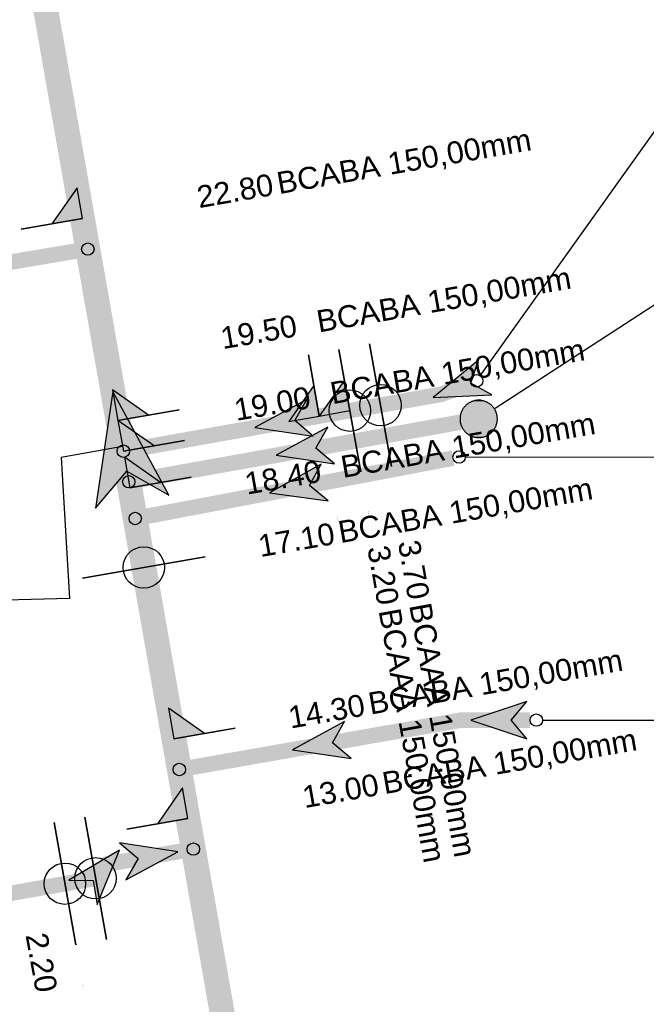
# Model space of a CAD drawing. Extents: x 356718 to 357658, y 5762241 to 5762615.
# Tile 24 of 157: x 356930 to 356940, y 5762398 to 5762414. Entities that reach past the tile are written whole.
import ezdxf
from ezdxf.enums import TextEntityAlignment as Align

# ---------------------------------------------------------------- set-up
doc = ezdxf.new("R2010")
doc.units = 0
doc.header["$MEASUREMENT"] = 0
doc.linetypes.add('AUSGEZOGEN', pattern=[0])
doc.linetypes.add('STRICHPUNKT', pattern=[5, 2, -1, 1, -1])
doc.layers.get('0').update_dxf_attribs({"linetype": 'AUSGEZOGEN'})
for name, color, linetype, true_color in [('111_00131_Symbol', 7, 'AUSGEZOGEN', 0x000000), ('114_00133_Schachtnummer', 7, 'AUSGEZOGEN', 0x000000), ('121_10376_Haltungen_Mischwasser', 6, 'STRICHPUNKT', 0xff00ff), ('121_10399_Haltungen_Mischwasser', 6, 'STRICHPUNKT', 0xff00ff), ('123_00048_Fliessrichtungspfeil', 7, 'AUSGEZOGEN', 0x000000), ('123_00137_Fliessrichtungspfeil', 7, 'AUSGEZOGEN', 0x000000), ('124_10395_Standard1', 7, 'AUSGEZOGEN', 0x000000), ('141_10677_Stutzen__alle__aus_DW', 7, 'AUSGEZOGEN', 0x000000), ('141_10868_Stutzen__141_', 7, 'AUSGEZOGEN', 0x000000), ('611_00541_Pkte', 3, 'AUSGEZOGEN', 0x00ff00)]:
    doc.layers.add(name, color=color, linetype=linetype, true_color=true_color)
doc.styles.get("Standard").update_dxf_attribs({"font": 'arial.ttf', "height": 1})

# ---------------------------------------------------------------- blocks, each defined once
blk = doc.blocks.new('F00')
at = {"color": 0}
blk.add_circle((0, 0), 0.1, dxfattribs=at)
blk = doc.blocks.new('RR')
at = {"color": 0, "linetype": 'AUSGEZOGEN'}
blk.add_lwpolyline([(0.3, 0), (0.3, 0.013), (0.299, 0.025), (0.298, 0.038), (0.296, 0.05), (0.293, 0.063), (0.29, 0.075), (0.287, 0.087), (0.283, 0.099), (0.279, 0.111), (0.274, 0.123), (0.268, 0.134), (0.262, 0.145), (0.256, 0.156), (0.249, 0.167), (0.242, 0.177), (0.234, 0.187), (0.226, 0.197), (0.218, 0.206), (0.209, 0.215), (0.199, 0.224), (0.19, 0.232), (0.18, 0.24), (0.17, 0.247), (0.159, 0.254), (0.148, 0.261), (0.137, 0.267), (0.126, 0.272), (0.114, 0.277), (0.102, 0.282), (0.09, 0.286), (0.078, 0.29), (0.066, 0.293), (0.053, 0.295), (0.041, 0.297), (0.028, 0.299), (0.016, 0.3), (0.003, 0.3), (-0.009, 0.3), (-0.022, 0.299), (-0.035, 0.298), (-0.047, 0.296), (-0.06, 0.294), (-0.072, 0.291), (-0.084, 0.288), (-0.096, 0.284), (-0.108, 0.28), (-0.12, 0.275), (-0.131, 0.27), (-0.143, 0.264), (-0.154, 0.258), (-0.164, 0.251), (-0.175, 0.244), (-0.185, 0.236), (-0.195, 0.228), (-0.204, 0.22), (-0.213, 0.211), (-0.222, 0.202), (-0.23, 0.192), (-0.238, 0.182), (-0.246, 0.172), (-0.253, 0.162), (-0.259, 0.151), (-0.265, 0.14), (-0.271, 0.129), (-0.276, 0.117), (-0.281, 0.105), (-0.285, 0.093), (-0.289, 0.081), (-0.292, 0.069), (-0.295, 0.057), (-0.297, 0.044), (-0.298, 0.032), (-0.299, 0.019), (-0.3, 0.006), (-0.3, -0.006), (-0.299, -0.019), (-0.298, -0.032), (-0.297, -0.044), (-0.295, -0.057), (-0.292, -0.069), (-0.289, -0.081), (-0.285, -0.093), (-0.281, -0.105), (-0.276, -0.117), (-0.271, -0.129), (-0.265, -0.14), (-0.259, -0.151), (-0.253, -0.162), (-0.246, -0.172), (-0.238, -0.182), (-0.23, -0.192), (-0.222, -0.202), (-0.213, -0.211), (-0.204, -0.22), (-0.195, -0.228), (-0.185, -0.236), (-0.175, -0.244), (-0.164, -0.251), (-0.154, -0.258), (-0.143, -0.264), (-0.131, -0.27), (-0.12, -0.275), (-0.108, -0.28), (-0.096, -0.284), (-0.084, -0.288), (-0.072, -0.291), (-0.06, -0.294), (-0.047, -0.296), (-0.035, -0.298), (-0.022, -0.299), (-0.009, -0.3), (0.003, -0.3), (0.016, -0.3), (0.028, -0.299), (0.041, -0.297), (0.053, -0.295), (0.066, -0.293), (0.078, -0.29), (0.09, -0.286), (0.102, -0.282), (0.114, -0.277), (0.126, -0.272), (0.137, -0.267), (0.148, -0.261), (0.159, -0.254), (0.17, -0.247), (0.18, -0.24), (0.19, -0.232), (0.199, -0.224), (0.209, -0.215), (0.218, -0.206), (0.226, -0.197), (0.234, -0.187), (0.242, -0.177), (0.249, -0.167), (0.256, -0.156), (0.262, -0.145), (0.268, -0.134), (0.274, -0.123), (0.279, -0.111), (0.283, -0.099), (0.287, -0.087), (0.29, -0.075), (0.293, -0.063), (0.296, -0.05), (0.298, -0.038), (0.299, -0.025), (0.3, -0.013), (0.3, 0), (0.3, 0)], close=True, dxfattribs=at)
blk.add_lwpolyline([(0.3, 0), (0.3, 0.013), (0.299, 0.025), (0.298, 0.038), (0.296, 0.05), (0.293, 0.063), (0.29, 0.075), (0.287, 0.087), (0.283, 0.099), (0.279, 0.111), (0.274, 0.123), (0.268, 0.134), (0.262, 0.145), (0.256, 0.156), (0.249, 0.167), (0.242, 0.177), (0.234, 0.187), (0.226, 0.197), (0.218, 0.206), (0.209, 0.215), (0.199, 0.224), (0.19, 0.232), (0.18, 0.24), (0.17, 0.247), (0.159, 0.254), (0.148, 0.261), (0.137, 0.267), (0.126, 0.272), (0.114, 0.277), (0.102, 0.282), (0.09, 0.286), (0.078, 0.29), (0.066, 0.293), (0.053, 0.295), (0.041, 0.297), (0.028, 0.299), (0.016, 0.3), (0.003, 0.3), (-0.009, 0.3), (-0.022, 0.299), (-0.035, 0.298), (-0.047, 0.296), (-0.06, 0.294), (-0.072, 0.291), (-0.084, 0.288), (-0.096, 0.284), (-0.108, 0.28), (-0.12, 0.275), (-0.131, 0.27), (-0.143, 0.264), (-0.154, 0.258), (-0.164, 0.251), (-0.175, 0.244), (-0.185, 0.236), (-0.195, 0.228), (-0.204, 0.22), (-0.213, 0.211), (-0.222, 0.202), (-0.23, 0.192), (-0.238, 0.182), (-0.246, 0.172), (-0.253, 0.162), (-0.259, 0.151), (-0.265, 0.14), (-0.271, 0.129), (-0.276, 0.117), (-0.281, 0.105), (-0.285, 0.093), (-0.289, 0.081), (-0.292, 0.069), (-0.295, 0.057), (-0.297, 0.044), (-0.298, 0.032), (-0.299, 0.019), (-0.3, 0.006), (-0.3, -0.006), (-0.299, -0.019), (-0.298, -0.032), (-0.297, -0.044), (-0.295, -0.057), (-0.292, -0.069), (-0.289, -0.081), (-0.285, -0.093), (-0.281, -0.105), (-0.276, -0.117), (-0.271, -0.129), (-0.265, -0.14), (-0.259, -0.151), (-0.253, -0.162), (-0.246, -0.172), (-0.238, -0.182), (-0.23, -0.192), (-0.222, -0.202), (-0.213, -0.211), (-0.204, -0.22), (-0.195, -0.228), (-0.185, -0.236), (-0.175, -0.244), (-0.164, -0.251), (-0.154, -0.258), (-0.143, -0.264), (-0.131, -0.27), (-0.12, -0.275), (-0.108, -0.28), (-0.096, -0.284), (-0.084, -0.288), (-0.072, -0.291), (-0.06, -0.294), (-0.047, -0.296), (-0.035, -0.298), (-0.022, -0.299), (-0.009, -0.3), (0.003, -0.3), (0.016, -0.3), (0.028, -0.299), (0.041, -0.297), (0.053, -0.295), (0.066, -0.293), (0.078, -0.29), (0.09, -0.286), (0.102, -0.282), (0.114, -0.277), (0.126, -0.272), (0.137, -0.267), (0.148, -0.261), (0.159, -0.254), (0.17, -0.247), (0.18, -0.24), (0.19, -0.232), (0.199, -0.224), (0.209, -0.215), (0.218, -0.206), (0.226, -0.197), (0.234, -0.187), (0.242, -0.177), (0.249, -0.167), (0.256, -0.156), (0.262, -0.145), (0.268, -0.134), (0.274, -0.123), (0.279, -0.111), (0.283, -0.099), (0.287, -0.087), (0.29, -0.075), (0.293, -0.063), (0.296, -0.05), (0.298, -0.038), (0.299, -0.025), (0.3, -0.013), (0.3, 0), (0.3, 0)], close=True, dxfattribs=at)
at = {"color": 0}
for points in [[(-0.256, 0.156), (0.256, 0.156), (-0.253, 0.162)], [(-0.256, 0.156), (0.256, 0.156), (-0.253, 0.162)], [(-0.253, 0.162), (0.253, 0.162), (-0.249, 0.167)], [(-0.253, 0.162), (0.253, 0.162), (-0.249, 0.167)], [(0.256, 0.156), (-0.253, 0.162), (0.253, 0.162)], [(0.256, 0.156), (-0.253, 0.162), (0.253, 0.162)], [(-0.249, 0.167), (0.249, 0.167), (-0.246, 0.172)], [(-0.249, 0.167), (0.249, 0.167), (-0.246, 0.172)], [(0.253, 0.162), (-0.249, 0.167), (0.249, 0.167)], [(0.253, 0.162), (-0.249, 0.167), (0.249, 0.167)], [(-0.246, 0.172), (0.246, 0.172), (-0.242, 0.177)], [(-0.246, 0.172), (0.246, 0.172), (-0.242, 0.177)], [(0.249, 0.167), (-0.246, 0.172), (0.246, 0.172)], [(0.249, 0.167), (-0.246, 0.172), (0.246, 0.172)], [(-0.242, 0.177), (0.242, 0.177), (-0.238, 0.182)], [(-0.242, 0.177), (0.242, 0.177), (-0.238, 0.182)], [(0.246, 0.172), (-0.242, 0.177), (0.242, 0.177)], [(0.246, 0.172), (-0.242, 0.177), (0.242, 0.177)], [(-0.238, 0.182), (0.238, 0.182), (-0.234, 0.187)], [(-0.238, 0.182), (0.238, 0.182), (-0.234, 0.187)], [(0.242, 0.177), (-0.238, 0.182), (0.238, 0.182)], [(0.242, 0.177), (-0.238, 0.182), (0.238, 0.182)], [(-0.234, 0.187), (0.234, 0.187), (-0.23, 0.192)], [(-0.234, 0.187), (0.234, 0.187), (-0.23, 0.192)], [(0.238, 0.182), (-0.234, 0.187), (0.234, 0.187)], [(0.238, 0.182), (-0.234, 0.187), (0.234, 0.187)], [(-0.23, 0.192), (0.23, 0.192), (-0.226, 0.197)], [(-0.23, 0.192), (0.23, 0.192), (-0.226, 0.197)], [(0.234, 0.187), (-0.23, 0.192), (0.23, 0.192)], [(0.234, 0.187), (-0.23, 0.192), (0.23, 0.192)], [(-0.226, 0.197), (0.226, 0.197), (-0.222, 0.202)], [(-0.226, 0.197), (0.226, 0.197), (-0.222, 0.202)], [(0.23, 0.192), (-0.226, 0.197), (0.226, 0.197)], [(0.23, 0.192), (-0.226, 0.197), (0.226, 0.197)], [(-0.222, 0.202), (0.222, 0.202), (-0.218, 0.206)], [(-0.222, 0.202), (0.222, 0.202), (-0.218, 0.206)], [(0.226, 0.197), (-0.222, 0.202), (0.222, 0.202)], [(0.226, 0.197), (-0.222, 0.202), (0.222, 0.202)], [(-0.218, 0.206), (0.218, 0.206), (-0.213, 0.211)], [(-0.218, 0.206), (0.218, 0.206), (-0.213, 0.211)], [(0.222, 0.202), (-0.218, 0.206), (0.218, 0.206)], [(0.222, 0.202), (-0.218, 0.206), (0.218, 0.206)], [(-0.213, 0.211), (0.213, 0.211), (-0.209, 0.215)], [(-0.213, 0.211), (0.213, 0.211), (-0.209, 0.215)], [(0.218, 0.206), (-0.213, 0.211), (0.213, 0.211)], [(0.218, 0.206), (-0.213, 0.211), (0.213, 0.211)], [(-0.209, 0.215), (0.209, 0.215), (-0.204, 0.22)], [(-0.209, 0.215), (0.209, 0.215), (-0.204, 0.22)], [(0.213, 0.211), (-0.209, 0.215), (0.209, 0.215)], [(0.213, 0.211), (-0.209, 0.215), (0.209, 0.215)], [(-0.204, 0.22), (0.204, 0.22), (-0.199, 0.224)], [(-0.204, 0.22), (0.204, 0.22), (-0.199, 0.224)], [(0.209, 0.215), (-0.204, 0.22), (0.204, 0.22)], [(0.209, 0.215), (-0.204, 0.22), (0.204, 0.22)], [(-0.199, 0.224), (0.199, 0.224), (-0.195, 0.228)], [(-0.199, 0.224), (0.199, 0.224), (-0.195, 0.228)], [(0.204, 0.22), (-0.199, 0.224), (0.199, 0.224)], [(0.204, 0.22), (-0.199, 0.224), (0.199, 0.224)], [(-0.195, 0.228), (0.195, 0.228), (-0.19, 0.232)], [(-0.195, 0.228), (0.195, 0.228), (-0.19, 0.232)], [(0.199, 0.224), (-0.195, 0.228), (0.195, 0.228)], [(0.199, 0.224), (-0.195, 0.228), (0.195, 0.228)], [(-0.19, 0.232), (0.19, 0.232), (-0.185, 0.236)], [(-0.19, 0.232), (0.19, 0.232), (-0.185, 0.236)], [(0.195, 0.228), (-0.19, 0.232), (0.19, 0.232)], [(0.195, 0.228), (-0.19, 0.232), (0.19, 0.232)], [(-0.185, 0.236), (0.185, 0.236), (-0.18, 0.24)], [(-0.185, 0.236), (0.185, 0.236), (-0.18, 0.24)], [(0.19, 0.232), (-0.185, 0.236), (0.185, 0.236)], [(0.19, 0.232), (-0.185, 0.236), (0.185, 0.236)], [(-0.18, 0.24), (0.18, 0.24), (-0.175, 0.244)], [(-0.18, 0.24), (0.18, 0.24), (-0.175, 0.244)], [(0.185, 0.236), (-0.18, 0.24), (0.18, 0.24)], [(0.185, 0.236), (-0.18, 0.24), (0.18, 0.24)], [(-0.175, 0.244), (0.175, 0.244), (-0.169, 0.247)], [(-0.175, 0.244), (0.175, 0.244), (-0.169, 0.247)], [(0.18, 0.24), (-0.175, 0.244), (0.175, 0.244)], [(0.18, 0.24), (-0.175, 0.244), (0.175, 0.244)], [(-0.169, 0.247), (0.17, 0.247), (-0.164, 0.251)], [(-0.169, 0.247), (0.17, 0.247), (-0.164, 0.251)], [(0.175, 0.244), (-0.169, 0.247), (0.17, 0.247)], [(0.175, 0.244), (-0.169, 0.247), (0.17, 0.247)], [(-0.164, 0.251), (0.164, 0.251), (-0.159, 0.254)], [(-0.164, 0.251), (0.164, 0.251), (-0.159, 0.254)], [(0.17, 0.247), (-0.164, 0.251), (0.164, 0.251)], [(0.17, 0.247), (-0.164, 0.251), (0.164, 0.251)], [(-0.159, 0.254), (0.159, 0.254), (-0.154, 0.258)], [(-0.159, 0.254), (0.159, 0.254), (-0.154, 0.258)], [(0.164, 0.251), (-0.159, 0.254), (0.159, 0.254)], [(0.164, 0.251), (-0.159, 0.254), (0.159, 0.254)], [(-0.154, 0.258), (0.154, 0.258), (-0.148, 0.261)], [(-0.154, 0.258), (0.154, 0.258), (-0.148, 0.261)], [(0.159, 0.254), (-0.154, 0.258), (0.154, 0.258)], [(0.159, 0.254), (-0.154, 0.258), (0.154, 0.258)], [(-0.148, 0.261), (0.148, 0.261), (-0.143, 0.264)], [(-0.148, 0.261), (0.148, 0.261), (-0.143, 0.264)], [(0.154, 0.258), (-0.148, 0.261), (0.148, 0.261)], [(0.154, 0.258), (-0.148, 0.261), (0.148, 0.261)], [(-0.143, 0.264), (0.142, 0.264), (-0.137, 0.267)], [(-0.143, 0.264), (0.142, 0.264), (-0.137, 0.267)], [(0.148, 0.261), (-0.143, 0.264), (0.142, 0.264)], [(0.148, 0.261), (-0.143, 0.264), (0.142, 0.264)], [(-0.137, 0.267), (0.137, 0.267), (-0.131, 0.27)], [(-0.137, 0.267), (0.137, 0.267), (-0.131, 0.27)], [(0.142, 0.264), (-0.137, 0.267), (0.137, 0.267)], [(0.142, 0.264), (-0.137, 0.267), (0.137, 0.267)], [(-0.131, 0.27), (0.131, 0.27), (-0.126, 0.272)], [(-0.131, 0.27), (0.131, 0.27), (-0.126, 0.272)], [(0.137, 0.267), (-0.131, 0.27), (0.131, 0.27)], [(0.137, 0.267), (-0.131, 0.27), (0.131, 0.27)], [(-0.126, 0.272), (0.126, 0.272), (-0.12, 0.275)], [(-0.126, 0.272), (0.126, 0.272), (-0.12, 0.275)], [(0.131, 0.27), (-0.126, 0.272), (0.126, 0.272)], [(0.131, 0.27), (-0.126, 0.272), (0.126, 0.272)], [(-0.12, 0.275), (0.12, 0.275), (-0.114, 0.277)], [(-0.12, 0.275), (0.12, 0.275), (-0.114, 0.277)], [(0.126, 0.272), (-0.12, 0.275), (0.12, 0.275)], [(0.126, 0.272), (-0.12, 0.275), (0.12, 0.275)], [(-0.114, 0.277), (0.114, 0.277), (-0.108, 0.28)], [(-0.114, 0.277), (0.114, 0.277), (-0.108, 0.28)], [(0.12, 0.275), (-0.114, 0.277), (0.114, 0.277)], [(0.12, 0.275), (-0.114, 0.277), (0.114, 0.277)], [(-0.108, 0.28), (0.108, 0.28), (-0.102, 0.282)], [(-0.108, 0.28), (0.108, 0.28), (-0.102, 0.282)], [(0.114, 0.277), (-0.108, 0.28), (0.108, 0.28)], [(0.114, 0.277), (-0.108, 0.28), (0.108, 0.28)], [(-0.102, 0.282), (0.102, 0.282), (-0.096, 0.284)], [(-0.102, 0.282), (0.102, 0.282), (-0.096, 0.284)], [(0.108, 0.28), (-0.102, 0.282), (0.102, 0.282)], [(0.108, 0.28), (-0.102, 0.282), (0.102, 0.282)], [(-0.096, 0.284), (0.096, 0.284), (-0.09, 0.286)], [(-0.096, 0.284), (0.096, 0.284), (-0.09, 0.286)], [(0.102, 0.282), (-0.096, 0.284), (0.096, 0.284)], [(0.102, 0.282), (-0.096, 0.284), (0.096, 0.284)], [(-0.09, 0.286), (0.09, 0.286), (-0.084, 0.288)], [(-0.09, 0.286), (0.09, 0.286), (-0.084, 0.288)], [(0.096, 0.284), (-0.09, 0.286), (0.09, 0.286)], [(0.096, 0.284), (-0.09, 0.286), (0.09, 0.286)], [(-0.084, 0.288), (0.084, 0.288), (-0.078, 0.29)], [(-0.084, 0.288), (0.084, 0.288), (-0.078, 0.29)], [(0.09, 0.286), (-0.084, 0.288), (0.084, 0.288)], [(0.09, 0.286), (-0.084, 0.288), (0.084, 0.288)], [(-0.078, 0.29), (0.078, 0.29), (-0.072, 0.291)], [(-0.078, 0.29), (0.078, 0.29), (-0.072, 0.291)], [(0.084, 0.288), (-0.078, 0.29), (0.078, 0.29)], [(0.084, 0.288), (-0.078, 0.29), (0.078, 0.29)], [(-0.072, 0.291), (0.072, 0.291), (-0.066, 0.293)], [(-0.072, 0.291), (0.072, 0.291), (-0.066, 0.293)], [(0.078, 0.29), (-0.072, 0.291), (0.072, 0.291)], [(0.078, 0.29), (-0.072, 0.291), (0.072, 0.291)], [(-0.066, 0.293), (0.066, 0.293), (-0.06, 0.294)], [(-0.066, 0.293), (0.066, 0.293), (-0.06, 0.294)], [(0.072, 0.291), (-0.066, 0.293), (0.066, 0.293)], [(0.072, 0.291), (-0.066, 0.293), (0.066, 0.293)], [(-0.06, 0.294), (0.059, 0.294), (-0.053, 0.295)], [(-0.06, 0.294), (0.059, 0.294), (-0.053, 0.295)], [(0.066, 0.293), (-0.06, 0.294), (0.059, 0.294)], [(0.066, 0.293), (-0.06, 0.294), (0.059, 0.294)], [(-0.053, 0.295), (0.053, 0.295), (-0.047, 0.296)], [(-0.053, 0.295), (0.053, 0.295), (-0.047, 0.296)], [(0.059, 0.294), (-0.053, 0.295), (0.053, 0.295)], [(0.059, 0.294), (-0.053, 0.295), (0.053, 0.295)], [(-0.047, 0.296), (0.047, 0.296), (-0.04, 0.297)], [(-0.047, 0.296), (0.047, 0.296), (-0.04, 0.297)], [(0.053, 0.295), (-0.047, 0.296), (0.047, 0.296)], [(0.053, 0.295), (-0.047, 0.296), (0.047, 0.296)], [(-0.04, 0.297), (0.041, 0.297), (-0.035, 0.298)], [(-0.04, 0.297), (0.041, 0.297), (-0.035, 0.298)], [(0.047, 0.296), (-0.04, 0.297), (0.041, 0.297)], [(0.047, 0.296), (-0.04, 0.297), (0.041, 0.297)], [(-0.035, 0.298), (0.034, 0.298), (-0.028, 0.299)], [(-0.035, 0.298), (0.034, 0.298), (-0.028, 0.299)], [(0.041, 0.297), (-0.035, 0.298), (0.034, 0.298)], [(0.041, 0.297), (-0.035, 0.298), (0.034, 0.298)], [(0.034, 0.298), (-0.028, 0.299), (0.028, 0.299)], [(-0.028, 0.299), (0.028, 0.299), (-0.022, 0.299)], [(0.034, 0.298), (-0.028, 0.299), (0.028, 0.299)], [(-0.028, 0.299), (0.028, 0.299), (-0.022, 0.299)], [(-0.022, 0.299), (0.021, 0.299), (-0.015, 0.3)], [(-0.022, 0.299), (0.021, 0.299), (-0.015, 0.3)], [(0.028, 0.299), (-0.022, 0.299), (0.021, 0.299)], [(0.028, 0.299), (-0.022, 0.299), (0.021, 0.299)], [(0.021, 0.299), (-0.015, 0.3), (0.016, 0.3)], [(-0.015, 0.3), (0.016, 0.3), (-0.009, 0.3)], [(0.021, 0.299), (-0.015, 0.3), (0.016, 0.3)], [(-0.015, 0.3), (0.016, 0.3), (-0.009, 0.3)], [(0.016, 0.3), (-0.009, 0.3), (0.007, 0.3)], [(-0.009, 0.3), (0.007, 0.3), (0.003, 0.3)], [(0.016, 0.3), (-0.009, 0.3), (0.007, 0.3)], [(-0.009, 0.3), (0.007, 0.3), (0.003, 0.3)], [(-0.3, 0.013), (0.3, 0.013), (-0.299, 0.019)], [(-0.3, 0.013), (0.3, 0.013), (-0.299, 0.019)], [(-0.3, 0.006), (0.3, 0.006), (-0.3, 0.013)], [(0.3, 0.006), (-0.3, 0.013), (0.3, 0.013)], [(-0.3, 0.006), (0.3, 0.006), (-0.3, 0.013)], [(0.3, 0.006), (-0.3, 0.013), (0.3, 0.013)], [(-0.3, 0), (0.3, 0), (-0.3, 0.006)], [(0.3, 0), (-0.3, 0.006), (0.3, 0.006)], [(-0.3, 0), (0.3, 0), (-0.3, 0.006)], [(0.3, 0), (-0.3, 0.006), (0.3, 0.006)], [(0.3, -0.006), (-0.3, -0.006), (0.3, 0)], [(-0.3, -0.006), (0.3, 0), (-0.3, 0)], [(0.3, -0.006), (-0.3, -0.006), (0.3, 0)], [(-0.3, -0.006), (0.3, 0), (-0.3, 0)], [(-0.299, 0.025), (0.299, 0.025), (-0.298, 0.032)], [(-0.299, 0.025), (0.299, 0.025), (-0.298, 0.032)], [(-0.299, 0.019), (0.299, 0.019), (-0.299, 0.025)], [(0.299, 0.019), (-0.299, 0.025), (0.299, 0.025)], [(-0.299, 0.019), (0.299, 0.019), (-0.299, 0.025)], [(0.299, 0.019), (-0.299, 0.025), (0.299, 0.025)], [(0.3, 0.013), (-0.299, 0.019), (0.299, 0.019)], [(0.3, 0.013), (-0.299, 0.019), (0.299, 0.019)], [(-0.298, 0.038), (0.298, 0.038), (-0.297, 0.044)], [(-0.298, 0.038), (0.298, 0.038), (-0.297, 0.044)], [(-0.298, 0.032), (0.298, 0.032), (-0.298, 0.038)], [(0.298, 0.032), (-0.298, 0.038), (0.298, 0.038)], [(-0.298, 0.032), (0.298, 0.032), (-0.298, 0.038)], [(0.298, 0.032), (-0.298, 0.038), (0.298, 0.038)], [(0.299, 0.025), (-0.298, 0.032), (0.298, 0.032)], [(0.299, 0.025), (-0.298, 0.032), (0.298, 0.032)], [(-0.297, 0.044), (0.297, 0.044), (-0.296, 0.05)], [(-0.297, 0.044), (0.297, 0.044), (-0.296, 0.05)], [(0.298, 0.038), (-0.297, 0.044), (0.297, 0.044)], [(0.298, 0.038), (-0.297, 0.044), (0.297, 0.044)], [(-0.296, 0.05), (0.296, 0.05), (-0.295, 0.057)], [(-0.296, 0.05), (0.296, 0.05), (-0.295, 0.057)], [(0.297, 0.044), (-0.296, 0.05), (0.296, 0.05)], [(0.297, 0.044), (-0.296, 0.05), (0.296, 0.05)], [(-0.295, 0.057), (0.295, 0.057), (-0.293, 0.063)], [(-0.295, 0.057), (0.295, 0.057), (-0.293, 0.063)], [(0.296, 0.05), (-0.295, 0.057), (0.295, 0.057)], [(0.296, 0.05), (-0.295, 0.057), (0.295, 0.057)], [(-0.293, 0.063), (0.293, 0.063), (-0.292, 0.069)], [(-0.293, 0.063), (0.293, 0.063), (-0.292, 0.069)], [(0.295, 0.057), (-0.293, 0.063), (0.293, 0.063)], [(0.295, 0.057), (-0.293, 0.063), (0.293, 0.063)], [(-0.292, 0.069), (0.292, 0.069), (-0.29, 0.075)], [(-0.292, 0.069), (0.292, 0.069), (-0.29, 0.075)], [(0.293, 0.063), (-0.292, 0.069), (0.292, 0.069)], [(0.293, 0.063), (-0.292, 0.069), (0.292, 0.069)], [(-0.29, 0.075), (0.29, 0.075), (-0.289, 0.081)], [(-0.29, 0.075), (0.29, 0.075), (-0.289, 0.081)], [(0.292, 0.069), (-0.29, 0.075), (0.29, 0.075)], [(0.292, 0.069), (-0.29, 0.075), (0.29, 0.075)], [(-0.289, 0.081), (0.289, 0.081), (-0.287, 0.087)], [(-0.289, 0.081), (0.289, 0.081), (-0.287, 0.087)], [(0.29, 0.075), (-0.289, 0.081), (0.289, 0.081)], [(0.29, 0.075), (-0.289, 0.081), (0.289, 0.081)], [(-0.287, 0.087), (0.287, 0.087), (-0.285, 0.093)], [(-0.287, 0.087), (0.287, 0.087), (-0.285, 0.093)], [(0.289, 0.081), (-0.287, 0.087), (0.287, 0.087)], [(0.289, 0.081), (-0.287, 0.087), (0.287, 0.087)], [(-0.285, 0.093), (0.285, 0.093), (-0.283, 0.099)], [(-0.285, 0.093), (0.285, 0.093), (-0.283, 0.099)], [(0.287, 0.087), (-0.285, 0.093), (0.285, 0.093)], [(0.287, 0.087), (-0.285, 0.093), (0.285, 0.093)], [(-0.283, 0.099), (0.283, 0.099), (-0.281, 0.105)], [(-0.283, 0.099), (0.283, 0.099), (-0.281, 0.105)], [(0.285, 0.093), (-0.283, 0.099), (0.283, 0.099)], [(0.285, 0.093), (-0.283, 0.099), (0.283, 0.099)], [(-0.281, 0.105), (0.281, 0.105), (-0.279, 0.111)], [(-0.281, 0.105), (0.281, 0.105), (-0.279, 0.111)], [(0.283, 0.099), (-0.281, 0.105), (0.281, 0.105)], [(0.283, 0.099), (-0.281, 0.105), (0.281, 0.105)], [(-0.279, 0.111), (0.279, 0.111), (-0.276, 0.117)], [(-0.279, 0.111), (0.279, 0.111), (-0.276, 0.117)], [(0.281, 0.105), (-0.279, 0.111), (0.279, 0.111)], [(0.281, 0.105), (-0.279, 0.111), (0.279, 0.111)], [(-0.276, 0.117), (0.276, 0.117), (-0.274, 0.123)], [(-0.276, 0.117), (0.276, 0.117), (-0.274, 0.123)], [(0.279, 0.111), (-0.276, 0.117), (0.276, 0.117)], [(0.279, 0.111), (-0.276, 0.117), (0.276, 0.117)], [(-0.274, 0.123), (0.274, 0.123), (-0.271, 0.129)], [(-0.274, 0.123), (0.274, 0.123), (-0.271, 0.129)], [(0.276, 0.117), (-0.274, 0.123), (0.274, 0.123)], [(0.276, 0.117), (-0.274, 0.123), (0.274, 0.123)], [(-0.271, 0.129), (0.271, 0.129), (-0.268, 0.134)], [(-0.271, 0.129), (0.271, 0.129), (-0.268, 0.134)], [(0.274, 0.123), (-0.271, 0.129), (0.271, 0.129)], [(0.274, 0.123), (-0.271, 0.129), (0.271, 0.129)], [(-0.268, 0.134), (0.268, 0.134), (-0.265, 0.14)], [(-0.268, 0.134), (0.268, 0.134), (-0.265, 0.14)], [(0.271, 0.129), (-0.268, 0.134), (0.268, 0.134)], [(0.271, 0.129), (-0.268, 0.134), (0.268, 0.134)], [(-0.265, 0.14), (0.265, 0.14), (-0.262, 0.145)], [(-0.265, 0.14), (0.265, 0.14), (-0.262, 0.145)], [(0.268, 0.134), (-0.265, 0.14), (0.265, 0.14)], [(0.268, 0.134), (-0.265, 0.14), (0.265, 0.14)], [(-0.262, 0.145), (0.262, 0.145), (-0.259, 0.151)], [(-0.262, 0.145), (0.262, 0.145), (-0.259, 0.151)], [(0.265, 0.14), (-0.262, 0.145), (0.262, 0.145)], [(0.265, 0.14), (-0.262, 0.145), (0.262, 0.145)], [(-0.259, 0.151), (0.259, 0.151), (-0.256, 0.156)], [(-0.259, 0.151), (0.259, 0.151), (-0.256, 0.156)], [(0.262, 0.145), (-0.259, 0.151), (0.259, 0.151)], [(0.262, 0.145), (-0.259, 0.151), (0.259, 0.151)], [(0.259, 0.151), (-0.256, 0.156), (0.256, 0.156)], [(0.259, 0.151), (-0.256, 0.156), (0.256, 0.156)], [(0.3, 0), (0.3, 0), (0.3, 0)], [(0.3, 0), (0.3, 0), (0.3, 0)], [(0.3, 0), (0.3, 0), (0.3, 0)], [(0.3, 0), (0.3, 0), (0.3, 0)], [(0.3, -0.013), (-0.3, -0.013), (0.3, -0.006)], [(-0.3, -0.013), (0.3, -0.006), (-0.3, -0.006)], [(0.3, -0.013), (-0.3, -0.013), (0.3, -0.006)], [(-0.3, -0.013), (0.3, -0.006), (-0.3, -0.006)], [(-0.299, -0.019), (0.3, -0.013), (-0.3, -0.013)], [(-0.299, -0.019), (0.3, -0.013), (-0.3, -0.013)], [(0.299, -0.019), (-0.299, -0.019), (0.3, -0.013)], [(0.299, -0.019), (-0.299, -0.019), (0.3, -0.013)], [(0.299, -0.025), (-0.299, -0.025), (0.299, -0.019)], [(-0.299, -0.025), (0.299, -0.019), (-0.299, -0.019)], [(0.299, -0.025), (-0.299, -0.025), (0.299, -0.019)], [(-0.299, -0.025), (0.299, -0.019), (-0.299, -0.019)], [(-0.298, -0.032), (0.299, -0.025), (-0.299, -0.025)], [(-0.298, -0.032), (0.299, -0.025), (-0.299, -0.025)], [(0.298, -0.032), (-0.298, -0.032), (0.299, -0.025)], [(0.298, -0.032), (-0.298, -0.032), (0.299, -0.025)], [(0.298, -0.038), (-0.298, -0.038), (0.298, -0.032)], [(-0.298, -0.038), (0.298, -0.032), (-0.298, -0.032)], [(0.298, -0.038), (-0.298, -0.038), (0.298, -0.032)], [(-0.298, -0.038), (0.298, -0.032), (-0.298, -0.032)], [(-0.297, -0.044), (0.298, -0.038), (-0.298, -0.038)], [(-0.297, -0.044), (0.298, -0.038), (-0.298, -0.038)], [(0.297, -0.044), (-0.297, -0.044), (0.298, -0.038)], [(0.297, -0.044), (-0.297, -0.044), (0.298, -0.038)], [(-0.296, -0.05), (0.297, -0.044), (-0.297, -0.044)], [(-0.296, -0.05), (0.297, -0.044), (-0.297, -0.044)], [(0.296, -0.05), (-0.296, -0.05), (0.297, -0.044)], [(0.296, -0.05), (-0.296, -0.05), (0.297, -0.044)], [(-0.295, -0.057), (0.296, -0.05), (-0.296, -0.05)], [(-0.295, -0.057), (0.296, -0.05), (-0.296, -0.05)], [(0.295, -0.057), (-0.295, -0.057), (0.296, -0.05)], [(0.295, -0.057), (-0.295, -0.057), (0.296, -0.05)], [(-0.293, -0.063), (0.295, -0.057), (-0.295, -0.057)], [(-0.293, -0.063), (0.295, -0.057), (-0.295, -0.057)], [(0.293, -0.063), (-0.293, -0.063), (0.295, -0.057)], [(0.293, -0.063), (-0.293, -0.063), (0.295, -0.057)], [(-0.292, -0.069), (0.293, -0.063), (-0.293, -0.063)], [(-0.292, -0.069), (0.293, -0.063), (-0.293, -0.063)], [(0.292, -0.069), (-0.292, -0.069), (0.293, -0.063)], [(0.292, -0.069), (-0.292, -0.069), (0.293, -0.063)], [(-0.29, -0.075), (0.292, -0.069), (-0.292, -0.069)], [(-0.29, -0.075), (0.292, -0.069), (-0.292, -0.069)], [(0.29, -0.075), (-0.29, -0.075), (0.292, -0.069)], [(0.29, -0.075), (-0.29, -0.075), (0.292, -0.069)], [(-0.289, -0.081), (0.29, -0.075), (-0.29, -0.075)], [(-0.289, -0.081), (0.29, -0.075), (-0.29, -0.075)], [(0.289, -0.081), (-0.289, -0.081), (0.29, -0.075)], [(0.289, -0.081), (-0.289, -0.081), (0.29, -0.075)], [(-0.287, -0.087), (0.289, -0.081), (-0.289, -0.081)], [(-0.287, -0.087), (0.289, -0.081), (-0.289, -0.081)], [(0.287, -0.087), (-0.287, -0.087), (0.289, -0.081)], [(0.287, -0.087), (-0.287, -0.087), (0.289, -0.081)], [(-0.285, -0.093), (0.287, -0.087), (-0.287, -0.087)], [(-0.285, -0.093), (0.287, -0.087), (-0.287, -0.087)], [(0.285, -0.093), (-0.285, -0.093), (0.287, -0.087)], [(0.285, -0.093), (-0.285, -0.093), (0.287, -0.087)], [(-0.283, -0.099), (0.285, -0.093), (-0.285, -0.093)], [(-0.283, -0.099), (0.285, -0.093), (-0.285, -0.093)], [(0.283, -0.099), (-0.283, -0.099), (0.285, -0.093)], [(0.283, -0.099), (-0.283, -0.099), (0.285, -0.093)], [(-0.281, -0.105), (0.283, -0.099), (-0.283, -0.099)], [(-0.281, -0.105), (0.283, -0.099), (-0.283, -0.099)], [(0.281, -0.105), (-0.281, -0.105), (0.283, -0.099)], [(0.281, -0.105), (-0.281, -0.105), (0.283, -0.099)], [(-0.279, -0.111), (0.281, -0.105), (-0.281, -0.105)], [(-0.279, -0.111), (0.281, -0.105), (-0.281, -0.105)], [(0.279, -0.111), (-0.279, -0.111), (0.281, -0.105)], [(0.279, -0.111), (-0.279, -0.111), (0.281, -0.105)], [(-0.276, -0.117), (0.279, -0.111), (-0.279, -0.111)], [(-0.276, -0.117), (0.279, -0.111), (-0.279, -0.111)], [(0.276, -0.117), (-0.276, -0.117), (0.279, -0.111)], [(0.276, -0.117), (-0.276, -0.117), (0.279, -0.111)], [(-0.274, -0.123), (0.276, -0.117), (-0.276, -0.117)], [(-0.274, -0.123), (0.276, -0.117), (-0.276, -0.117)], [(0.274, -0.123), (-0.274, -0.123), (0.276, -0.117)], [(0.274, -0.123), (-0.274, -0.123), (0.276, -0.117)], [(-0.271, -0.129), (0.274, -0.123), (-0.274, -0.123)], [(-0.271, -0.129), (0.274, -0.123), (-0.274, -0.123)], [(0.271, -0.129), (-0.271, -0.129), (0.274, -0.123)], [(0.271, -0.129), (-0.271, -0.129), (0.274, -0.123)], [(-0.268, -0.134), (0.271, -0.129), (-0.271, -0.129)], [(-0.268, -0.134), (0.271, -0.129), (-0.271, -0.129)], [(0.268, -0.134), (-0.268, -0.134), (0.271, -0.129)], [(0.268, -0.134), (-0.268, -0.134), (0.271, -0.129)], [(-0.265, -0.14), (0.268, -0.134), (-0.268, -0.134)], [(-0.265, -0.14), (0.268, -0.134), (-0.268, -0.134)], [(0.265, -0.14), (-0.265, -0.14), (0.268, -0.134)], [(0.265, -0.14), (-0.265, -0.14), (0.268, -0.134)], [(-0.262, -0.145), (0.265, -0.14), (-0.265, -0.14)], [(-0.262, -0.145), (0.265, -0.14), (-0.265, -0.14)], [(0.262, -0.145), (-0.262, -0.145), (0.265, -0.14)], [(0.262, -0.145), (-0.262, -0.145), (0.265, -0.14)], [(-0.259, -0.151), (0.262, -0.145), (-0.262, -0.145)], [(-0.259, -0.151), (0.262, -0.145), (-0.262, -0.145)], [(0.259, -0.151), (-0.259, -0.151), (0.262, -0.145)], [(0.259, -0.151), (-0.259, -0.151), (0.262, -0.145)], [(-0.256, -0.156), (0.259, -0.151), (-0.259, -0.151)], [(-0.256, -0.156), (0.259, -0.151), (-0.259, -0.151)], [(0.256, -0.156), (-0.256, -0.156), (0.259, -0.151)], [(0.256, -0.156), (-0.256, -0.156), (0.259, -0.151)], [(-0.253, -0.162), (0.256, -0.156), (-0.256, -0.156)], [(-0.253, -0.162), (0.256, -0.156), (-0.256, -0.156)], [(0.253, -0.162), (-0.253, -0.162), (0.256, -0.156)], [(0.253, -0.162), (-0.253, -0.162), (0.256, -0.156)], [(-0.249, -0.167), (0.253, -0.162), (-0.253, -0.162)], [(-0.249, -0.167), (0.253, -0.162), (-0.253, -0.162)], [(0.249, -0.167), (-0.249, -0.167), (0.253, -0.162)], [(0.249, -0.167), (-0.249, -0.167), (0.253, -0.162)], [(-0.246, -0.172), (0.249, -0.167), (-0.249, -0.167)], [(-0.246, -0.172), (0.249, -0.167), (-0.249, -0.167)], [(0.246, -0.172), (-0.246, -0.172), (0.249, -0.167)], [(0.246, -0.172), (-0.246, -0.172), (0.249, -0.167)], [(-0.242, -0.177), (0.246, -0.172), (-0.246, -0.172)], [(-0.242, -0.177), (0.246, -0.172), (-0.246, -0.172)], [(0.242, -0.177), (-0.242, -0.177), (0.246, -0.172)], [(0.242, -0.177), (-0.242, -0.177), (0.246, -0.172)], [(-0.238, -0.182), (0.242, -0.177), (-0.242, -0.177)], [(-0.238, -0.182), (0.242, -0.177), (-0.242, -0.177)], [(0.238, -0.182), (-0.238, -0.182), (0.242, -0.177)], [(0.238, -0.182), (-0.238, -0.182), (0.242, -0.177)], [(-0.234, -0.187), (0.238, -0.182), (-0.238, -0.182)], [(-0.234, -0.187), (0.238, -0.182), (-0.238, -0.182)], [(0.234, -0.187), (-0.234, -0.187), (0.238, -0.182)], [(0.234, -0.187), (-0.234, -0.187), (0.238, -0.182)], [(-0.23, -0.192), (0.234, -0.187), (-0.234, -0.187)], [(-0.23, -0.192), (0.234, -0.187), (-0.234, -0.187)], [(0.23, -0.192), (-0.23, -0.192), (0.234, -0.187)], [(0.23, -0.192), (-0.23, -0.192), (0.234, -0.187)], [(-0.226, -0.197), (0.23, -0.192), (-0.23, -0.192)], [(-0.226, -0.197), (0.23, -0.192), (-0.23, -0.192)], [(0.226, -0.197), (-0.226, -0.197), (0.23, -0.192)], [(0.226, -0.197), (-0.226, -0.197), (0.23, -0.192)], [(-0.222, -0.202), (0.226, -0.197), (-0.226, -0.197)], [(-0.222, -0.202), (0.226, -0.197), (-0.226, -0.197)], [(0.222, -0.202), (-0.222, -0.202), (0.226, -0.197)], [(0.222, -0.202), (-0.222, -0.202), (0.226, -0.197)], [(-0.218, -0.206), (0.222, -0.202), (-0.222, -0.202)], [(-0.218, -0.206), (0.222, -0.202), (-0.222, -0.202)], [(0.218, -0.206), (-0.218, -0.206), (0.222, -0.202)], [(0.218, -0.206), (-0.218, -0.206), (0.222, -0.202)], [(-0.213, -0.211), (0.218, -0.206), (-0.218, -0.206)], [(-0.213, -0.211), (0.218, -0.206), (-0.218, -0.206)], [(0.213, -0.211), (-0.213, -0.211), (0.218, -0.206)], [(0.213, -0.211), (-0.213, -0.211), (0.218, -0.206)], [(-0.209, -0.215), (0.213, -0.211), (-0.213, -0.211)], [(-0.209, -0.215), (0.213, -0.211), (-0.213, -0.211)], [(0.209, -0.215), (-0.209, -0.215), (0.213, -0.211)], [(0.209, -0.215), (-0.209, -0.215), (0.213, -0.211)], [(-0.204, -0.22), (0.209, -0.215), (-0.209, -0.215)], [(-0.204, -0.22), (0.209, -0.215), (-0.209, -0.215)], [(0.204, -0.22), (-0.204, -0.22), (0.209, -0.215)], [(0.204, -0.22), (-0.204, -0.22), (0.209, -0.215)], [(-0.199, -0.224), (0.204, -0.22), (-0.204, -0.22)], [(-0.199, -0.224), (0.204, -0.22), (-0.204, -0.22)], [(0.199, -0.224), (-0.199, -0.224), (0.204, -0.22)], [(0.199, -0.224), (-0.199, -0.224), (0.204, -0.22)], [(-0.195, -0.228), (0.199, -0.224), (-0.199, -0.224)], [(-0.195, -0.228), (0.199, -0.224), (-0.199, -0.224)], [(0.195, -0.228), (-0.195, -0.228), (0.199, -0.224)], [(0.195, -0.228), (-0.195, -0.228), (0.199, -0.224)], [(-0.19, -0.232), (0.195, -0.228), (-0.195, -0.228)], [(-0.19, -0.232), (0.195, -0.228), (-0.195, -0.228)], [(0.19, -0.232), (-0.19, -0.232), (0.195, -0.228)], [(0.19, -0.232), (-0.19, -0.232), (0.195, -0.228)], [(-0.185, -0.236), (0.19, -0.232), (-0.19, -0.232)], [(-0.185, -0.236), (0.19, -0.232), (-0.19, -0.232)], [(0.185, -0.236), (-0.185, -0.236), (0.19, -0.232)], [(0.185, -0.236), (-0.185, -0.236), (0.19, -0.232)], [(-0.18, -0.24), (0.185, -0.236), (-0.185, -0.236)], [(-0.18, -0.24), (0.185, -0.236), (-0.185, -0.236)], [(0.18, -0.24), (-0.18, -0.24), (0.185, -0.236)], [(0.18, -0.24), (-0.18, -0.24), (0.185, -0.236)], [(-0.175, -0.244), (0.18, -0.24), (-0.18, -0.24)], [(-0.175, -0.244), (0.18, -0.24), (-0.18, -0.24)], [(0.175, -0.244), (-0.175, -0.244), (0.18, -0.24)], [(0.175, -0.244), (-0.175, -0.244), (0.18, -0.24)], [(-0.169, -0.247), (0.175, -0.244), (-0.175, -0.244)], [(-0.169, -0.247), (0.175, -0.244), (-0.175, -0.244)], [(0.17, -0.247), (-0.169, -0.247), (0.175, -0.244)], [(0.17, -0.247), (-0.169, -0.247), (0.175, -0.244)], [(-0.164, -0.251), (0.17, -0.247), (-0.169, -0.247)], [(-0.164, -0.251), (0.17, -0.247), (-0.169, -0.247)], [(0.164, -0.251), (-0.164, -0.251), (0.17, -0.247)], [(0.164, -0.251), (-0.164, -0.251), (0.17, -0.247)], [(-0.159, -0.254), (0.164, -0.251), (-0.164, -0.251)], [(-0.159, -0.254), (0.164, -0.251), (-0.164, -0.251)], [(0.159, -0.254), (-0.159, -0.254), (0.164, -0.251)], [(0.159, -0.254), (-0.159, -0.254), (0.164, -0.251)], [(-0.154, -0.258), (0.159, -0.254), (-0.159, -0.254)], [(-0.154, -0.258), (0.159, -0.254), (-0.159, -0.254)], [(0.154, -0.258), (-0.154, -0.258), (0.159, -0.254)], [(0.154, -0.258), (-0.154, -0.258), (0.159, -0.254)], [(-0.148, -0.261), (0.154, -0.258), (-0.154, -0.258)], [(-0.148, -0.261), (0.154, -0.258), (-0.154, -0.258)], [(0.148, -0.261), (-0.148, -0.261), (0.154, -0.258)], [(0.148, -0.261), (-0.148, -0.261), (0.154, -0.258)], [(-0.143, -0.264), (0.148, -0.261), (-0.148, -0.261)], [(-0.143, -0.264), (0.148, -0.261), (-0.148, -0.261)], [(0.142, -0.264), (-0.143, -0.264), (0.148, -0.261)], [(0.142, -0.264), (-0.143, -0.264), (0.148, -0.261)], [(-0.137, -0.267), (0.142, -0.264), (-0.143, -0.264)], [(-0.137, -0.267), (0.142, -0.264), (-0.143, -0.264)], [(0.137, -0.267), (-0.137, -0.267), (0.142, -0.264)], [(0.137, -0.267), (-0.137, -0.267), (0.142, -0.264)], [(-0.131, -0.27), (0.137, -0.267), (-0.137, -0.267)], [(-0.131, -0.27), (0.137, -0.267), (-0.137, -0.267)], [(0.131, -0.27), (-0.131, -0.27), (0.137, -0.267)], [(0.131, -0.27), (-0.131, -0.27), (0.137, -0.267)], [(-0.126, -0.272), (0.131, -0.27), (-0.131, -0.27)], [(-0.126, -0.272), (0.131, -0.27), (-0.131, -0.27)], [(0.126, -0.272), (-0.126, -0.272), (0.131, -0.27)], [(0.126, -0.272), (-0.126, -0.272), (0.131, -0.27)], [(-0.12, -0.275), (0.126, -0.272), (-0.126, -0.272)], [(-0.12, -0.275), (0.126, -0.272), (-0.126, -0.272)], [(0.12, -0.275), (-0.12, -0.275), (0.126, -0.272)], [(0.12, -0.275), (-0.12, -0.275), (0.126, -0.272)], [(-0.114, -0.277), (0.12, -0.275), (-0.12, -0.275)], [(-0.114, -0.277), (0.12, -0.275), (-0.12, -0.275)], [(0.114, -0.277), (-0.114, -0.277), (0.12, -0.275)], [(0.114, -0.277), (-0.114, -0.277), (0.12, -0.275)], [(-0.108, -0.28), (0.114, -0.277), (-0.114, -0.277)], [(-0.108, -0.28), (0.114, -0.277), (-0.114, -0.277)], [(0.108, -0.28), (-0.108, -0.28), (0.114, -0.277)], [(0.108, -0.28), (-0.108, -0.28), (0.114, -0.277)], [(-0.102, -0.282), (0.108, -0.28), (-0.108, -0.28)], [(-0.102, -0.282), (0.108, -0.28), (-0.108, -0.28)], [(0.102, -0.282), (-0.102, -0.282), (0.108, -0.28)], [(0.102, -0.282), (-0.102, -0.282), (0.108, -0.28)], [(-0.096, -0.284), (0.102, -0.282), (-0.102, -0.282)], [(-0.096, -0.284), (0.102, -0.282), (-0.102, -0.282)], [(0.096, -0.284), (-0.096, -0.284), (0.102, -0.282)], [(0.096, -0.284), (-0.096, -0.284), (0.102, -0.282)], [(-0.09, -0.286), (0.096, -0.284), (-0.096, -0.284)], [(-0.09, -0.286), (0.096, -0.284), (-0.096, -0.284)], [(0.09, -0.286), (-0.09, -0.286), (0.096, -0.284)], [(0.09, -0.286), (-0.09, -0.286), (0.096, -0.284)], [(-0.084, -0.288), (0.09, -0.286), (-0.09, -0.286)], [(-0.084, -0.288), (0.09, -0.286), (-0.09, -0.286)], [(0.084, -0.288), (-0.084, -0.288), (0.09, -0.286)], [(0.084, -0.288), (-0.084, -0.288), (0.09, -0.286)], [(-0.078, -0.29), (0.084, -0.288), (-0.084, -0.288)], [(-0.078, -0.29), (0.084, -0.288), (-0.084, -0.288)], [(0.078, -0.29), (-0.078, -0.29), (0.084, -0.288)], [(0.078, -0.29), (-0.078, -0.29), (0.084, -0.288)], [(-0.072, -0.291), (0.078, -0.29), (-0.078, -0.29)], [(-0.072, -0.291), (0.078, -0.29), (-0.078, -0.29)], [(0.072, -0.291), (-0.072, -0.291), (0.078, -0.29)], [(0.072, -0.291), (-0.072, -0.291), (0.078, -0.29)], [(-0.066, -0.293), (0.072, -0.291), (-0.072, -0.291)], [(-0.066, -0.293), (0.072, -0.291), (-0.072, -0.291)], [(0.066, -0.293), (-0.066, -0.293), (0.072, -0.291)], [(0.066, -0.293), (-0.066, -0.293), (0.072, -0.291)], [(-0.06, -0.294), (0.066, -0.293), (-0.066, -0.293)], [(-0.06, -0.294), (0.066, -0.293), (-0.066, -0.293)], [(0.059, -0.294), (-0.06, -0.294), (0.066, -0.293)], [(0.059, -0.294), (-0.06, -0.294), (0.066, -0.293)], [(-0.053, -0.295), (0.059, -0.294), (-0.06, -0.294)], [(-0.053, -0.295), (0.059, -0.294), (-0.06, -0.294)], [(0.053, -0.295), (-0.053, -0.295), (0.059, -0.294)], [(0.053, -0.295), (-0.053, -0.295), (0.059, -0.294)], [(-0.047, -0.296), (0.053, -0.295), (-0.053, -0.295)], [(-0.047, -0.296), (0.053, -0.295), (-0.053, -0.295)], [(0.047, -0.296), (-0.047, -0.296), (0.053, -0.295)], [(0.047, -0.296), (-0.047, -0.296), (0.053, -0.295)], [(-0.04, -0.297), (0.047, -0.296), (-0.047, -0.296)], [(-0.04, -0.297), (0.047, -0.296), (-0.047, -0.296)], [(0.041, -0.297), (-0.04, -0.297), (0.047, -0.296)], [(0.041, -0.297), (-0.04, -0.297), (0.047, -0.296)], [(-0.035, -0.298), (0.041, -0.297), (-0.04, -0.297)], [(-0.035, -0.298), (0.041, -0.297), (-0.04, -0.297)], [(0.034, -0.298), (-0.035, -0.298), (0.041, -0.297)], [(0.034, -0.298), (-0.035, -0.298), (0.041, -0.297)], [(-0.028, -0.299), (0.034, -0.298), (-0.035, -0.298)], [(-0.028, -0.299), (0.034, -0.298), (-0.035, -0.298)], [(0.028, -0.299), (-0.028, -0.299), (0.034, -0.298)], [(0.028, -0.299), (-0.028, -0.299), (0.034, -0.298)], [(-0.022, -0.299), (0.028, -0.299), (-0.028, -0.299)], [(-0.022, -0.299), (0.028, -0.299), (-0.028, -0.299)], [(-0.015, -0.3), (0.021, -0.299), (-0.022, -0.299)], [(0.021, -0.299), (-0.022, -0.299), (0.028, -0.299)], [(-0.015, -0.3), (0.021, -0.299), (-0.022, -0.299)], [(0.021, -0.299), (-0.022, -0.299), (0.028, -0.299)], [(0.016, -0.3), (-0.015, -0.3), (0.021, -0.299)], [(0.016, -0.3), (-0.015, -0.3), (0.021, -0.299)], [(-0.009, -0.3), (0.016, -0.3), (-0.015, -0.3)], [(-0.009, -0.3), (0.016, -0.3), (-0.015, -0.3)], [(0.003, -0.3), (0.007, -0.3), (-0.009, -0.3)], [(0.007, -0.3), (-0.009, -0.3), (0.016, -0.3)], [(0.003, -0.3), (0.007, -0.3), (-0.009, -0.3)], [(0.007, -0.3), (-0.009, -0.3), (0.016, -0.3)]]:
    blk.add_solid(points, dxfattribs=at)
blk = doc.blocks.new('FLI')
at = {"color": 0, "linetype": 'AUSGEZOGEN'}
blk.add_lwpolyline([(-0.4, 0), (-0.9, -0.6), (0.9, 0), (-0.9, 0.6), (-0.4, 0)], close=True, dxfattribs=at)
at = {"color": 0}
for points in [[(-0.4, 0), (0.9, 0), (-0.9, 0.6)], [(-0.9, -0.6), (0.9, 0), (-0.4, 0)]]:
    blk.add_solid(points, dxfattribs=at)

msp = doc.modelspace()

# ---------------------------------------------------------------- linework, layer by layer
at = {"layer": '114_00133_Schachtnummer', "color": 18, "linetype": 'AUSGEZOGEN', "true_color": 0x000000}
for points in [[(356936.964, 5762408.139), (356941.007, 5762413.811), (356949.462, 5762413.811)], [(356937.19, 5762407.61), (356941.106, 5762410.156), (356949.561, 5762410.156)], [(356936.724, 5762406.834), (356941.056, 5762406.832), (356949.511, 5762406.832)], [(356937.965, 5762402.601), (356941.238, 5762402.599), (356949.694, 5762402.599)]]:
    msp.add_lwpolyline(points, dxfattribs=at)
at = {"layer": '121_10376_Haltungen_Mischwasser', "color": 6, "linetype": 'STRICHPUNKT', "true_color": 0xff00ff, "const_width": 0.4}
msp.add_lwpolyline([(356934.473, 5762388.461), (356927.956, 5762425.54)], dxfattribs=at)
at = {"layer": '121_10399_Haltungen_Mischwasser', "color": 6, "linetype": 'STRICHPUNKT', "true_color": 0xff00ff, "const_width": 0.25}
for points in [[(356926.024, 5762409.398), (356930.557, 5762410.161)], [(356936.813, 5762408.022), (356936.343, 5762407.843), (356931.325, 5762406.946)], [(356936.644, 5762407.393), (356931.412, 5762406.453)], [(356936.526, 5762406.815), (356931.516, 5762405.863)], [(356937.765, 5762402.601), (356936.658, 5762402.601), (356932.225, 5762401.823)], [(356927.412, 5762399.459), (356930.771, 5762400.054), (356930.969, 5762400.286), (356932.254, 5762400.509)]]:
    msp.add_lwpolyline(points, dxfattribs=at)
at = {"layer": '124_10395_Standard1', "color": 18, "linetype": 'AUSGEZOGEN', "true_color": 0x000000}
msp.add_lwpolyline([(356931.215, 5762407.001), (356930.23, 5762406.827), (356930.364, 5762404.559), (356910.897, 5762404.049)], dxfattribs=at)
at = {"layer": '141_10677_Stutzen__alle__aus_DW', "color": 18, "linetype": 'AUSGEZOGEN', "true_color": 0x000000}
for points in [[(356935.045, 5762406.595), (356934.693, 5762408.564)], [(356934.377, 5762407.491), (356934.201, 5762408.476)], [(356934.377, 5762407.491), (356934.289, 5762407.983), (356933.885, 5762407.403)], [(356930.462, 5762398.984), (356930.113, 5762400.953)]]:
    msp.add_lwpolyline(points, close=True, dxfattribs=at)
at = {"layer": '141_10677_Stutzen__alle__aus_DW', "color": 18, "true_color": 0x000000}
for centre in [(356934.869, 5762407.579), (356930.288, 5762399.969)]:
    msp.add_circle(centre, 0.333, dxfattribs=at)
msp.add_solid([(356934.377, 5762407.491), (356934.289, 5762407.983), (356933.885, 5762407.403)], dxfattribs=at)
at = {"layer": '141_10868_Stutzen__141_', "color": 18, "linetype": 'AUSGEZOGEN', "true_color": 0x000000}
for points in [[(356930.569, 5762410.67), (356930.483, 5762411.163), (356930.077, 5762410.584)], [(356930.569, 5762410.67), (356929.585, 5762410.497)], [(356935.537, 5762406.683), (356935.185, 5762408.652)], [(356934.869, 5762407.579), (356934.693, 5762408.564)], [(356934.869, 5762407.579), (356934.781, 5762408.071), (356934.377, 5762407.491)], [(356931.141, 5762407.42), (356931.633, 5762407.507), (356931.054, 5762407.912)], [(356931.141, 5762407.42), (356932.126, 5762407.593)], [(356931.227, 5762406.928), (356931.72, 5762407.014), (356931.141, 5762407.42)], [(356931.227, 5762406.928), (356932.212, 5762407.101)], [(356931.331, 5762406.337), (356931.824, 5762406.423), (356931.245, 5762406.829)], [(356931.331, 5762406.337), (356932.316, 5762406.51)], [(356932.541, 5762405.229), (356930.571, 5762404.883)], [(356932.041, 5762402.299), (356932.533, 5762402.385), (356931.954, 5762402.791)], [(356932.041, 5762402.299), (356933.026, 5762402.472)], [(356932.266, 5762401.018), (356932.179, 5762401.511), (356931.774, 5762400.932)], [(356930.954, 5762399.071), (356930.606, 5762401.041)], [(356932.266, 5762401.018), (356931.281, 5762400.845)]]:
    msp.add_lwpolyline(points, close=True, dxfattribs=at)
at = {"layer": '141_10868_Stutzen__141_', "color": 18, "true_color": 0x000000}
for centre in [(356935.361, 5762407.667), (356931.556, 5762405.056), (356930.78, 5762400.056)]:
    msp.add_circle(centre, 0.333, dxfattribs=at)
for points in [[(356930.569, 5762410.67), (356930.483, 5762411.163), (356930.077, 5762410.584)], [(356934.869, 5762407.579), (356934.781, 5762408.071), (356934.377, 5762407.491)], [(356931.141, 5762407.42), (356931.633, 5762407.507), (356931.054, 5762407.912)], [(356931.227, 5762406.928), (356931.72, 5762407.014), (356931.141, 5762407.42)], [(356931.331, 5762406.337), (356931.824, 5762406.423), (356931.245, 5762406.829)], [(356932.041, 5762402.299), (356932.533, 5762402.385), (356931.954, 5762402.791)], [(356932.266, 5762401.018), (356932.179, 5762401.511), (356931.774, 5762400.932)]]:
    msp.add_solid(points, dxfattribs=at)

# ---------------------------------------------------------------- block references
at = {"layer": '111_00131_Symbol', "color": 18, "true_color": 0x000000, "rotation": 280}
for p in [(356930.656, 5762410.178), (356931.227, 5762406.928), (356931.314, 5762406.435), (356931.418, 5762405.844), (356932.127, 5762401.806), (356932.353, 5762400.526)]:
    msp.add_blockref('F00', p, dxfattribs=at)
at = {"layer": '111_00131_Symbol', "color": 18, "true_color": 0x000000}
for name, p in [('F00', (356936.906, 5762408.058)), ('RR', (356936.939, 5762407.446)), ('F00', (356936.624, 5762406.834)), ('F00', (356937.865, 5762402.601))]:
    msp.add_blockref(name, p, dxfattribs=at)
at = {"layer": '123_00048_Fliessrichtungspfeil', "color": 18, "true_color": 0x000000, "rotation": 99.9}
msp.add_blockref('FLI', (356931.215, 5762407.001), dxfattribs=at)
at = {"layer": '123_00137_Fliessrichtungspfeil', "color": 18, "true_color": 0x000000, "xscale": 0.5, "yscale": 0.5, "zscale": 0.5}
for p, rotation in [((356936.625, 5762407.95), 201), ((356933.785, 5762407.385), 190.2), ((356934.127, 5762406.94), 190.2), ((356934.021, 5762406.339), 190.8), ((356937.261, 5762402.601), 180.1), ((356934.392, 5762402.203), 190), ((356931.661, 5762400.406), 9.8), ((356930.87, 5762400.17), 49.3)]:
    msp.add_blockref('FLI', p, dxfattribs=dict(at, rotation=rotation))
at = {"layer": '611_00541_Pkte', "color": 3, "true_color": 0x00ff00}
msp.add_blockref('F00', (356936.561, 5762401.618), dxfattribs=at)

# ---------------------------------------------------------------- texts
at = {"layer": '141_10677_Stutzen__alle__aus_DW', "color": 18, "true_color": 0x000000}
for s, rotation, p in [('3.70', 280.2, (356935.167, 5762405.944)), ('3.20', 280.2, (356934.674, 5762405.856)), ('2.20', 280.1, (356930.582, 5762398.333))]:
    msp.add_text(s, height=0.00707, rotation=rotation, dxfattribs=at).set_placement(p, align=Align.TOP_RIGHT)
for rotation, p in [(280.2, (356934.675, 5762405.854)), (280.2, (356935.167, 5762405.942)), (280.1, (356930.583, 5762398.331))]:
    msp.add_text('BCAAA 150,00mm', height=0.00707, rotation=rotation, dxfattribs=at).set_placement(p, align=Align.TOP_LEFT)
at = {"layer": '141_10868_Stutzen__141_', "color": 18, "true_color": 0x000000}
for s, height, rotation, p in [('BCABA 150,00mm', 0.35326, 9.9, (356933.668, 5762411.409)), ('BCABA 150,00mm', 0.35326, 9.9, (356934.308, 5762409.184)), ('19.50', 0.3533, 9.9, (356932.764, 5762408.915)), ('BCABA 150,00mm', 0.35326, 9.9, (356934.527, 5762408.03)), ('19.00', 0.3533, 9.9, (356932.982, 5762407.761)), ('BCABA 150,00mm', 0.35326, 9.9, (356934.697, 5762406.844)), ('18.40', 0.3533, 9.9, (356933.153, 5762406.575)), ('BCABA 150,00mm', 0.35326, 9.9, (356934.655, 5762405.795)), ('BCAAA 150,00mm', 0.35326, 280.2, (356935.677, 5762404.424)), ('BCAAA 150,00mm', 0.35326, 280.2, (356936.169, 5762404.512)), ('BCABA 150,00mm', 0.35326, 9.9, (356935.139, 5762403.037)), ('BCABA 150,00mm', 0.35326, 9.9, (356935.364, 5762401.757)), ('2.20', 0.3533, 280.2, (356930.002, 5762399.205))]:
    msp.add_text(s, height=height, rotation=rotation, dxfattribs=at).set_placement(p, align=Align.TOP_LEFT)
for s, rotation, p in [('22.80', 9.9, (356933.601, 5762411.397)), ('17.10', 9.9, (356934.587, 5762405.783)), ('3.20', 280.2, (356935.665, 5762404.491)), ('3.70', 280.2, (356936.157, 5762404.579)), ('14.30', 9.9, (356935.072, 5762403.025)), ('13.00', 9.9, (356935.297, 5762401.745))]:
    msp.add_text(s, height=0.3533, rotation=rotation, dxfattribs=at).set_placement(p, align=Align.TOP_RIGHT)

doc.saveas('drawing.dxf')
